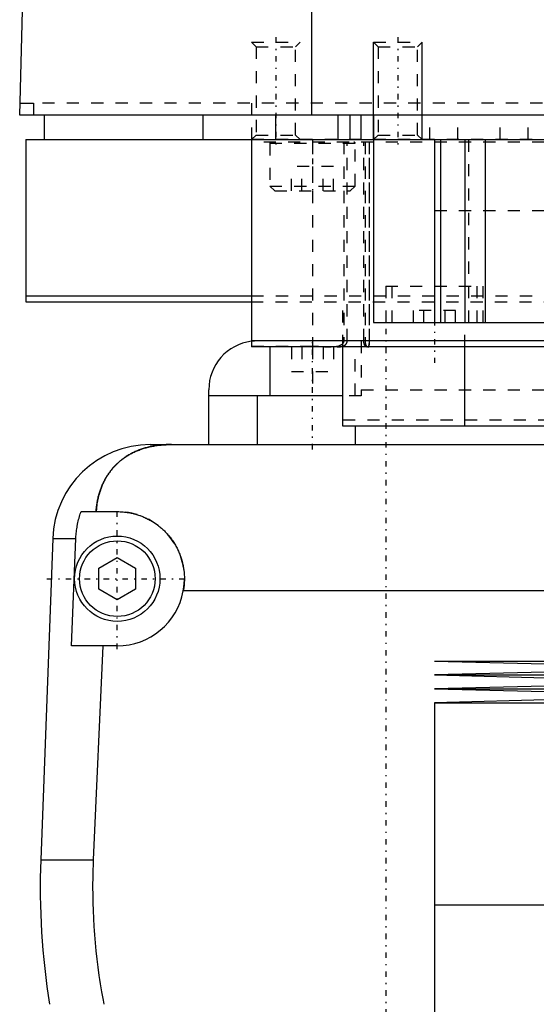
# Model space of a CAD drawing. Extents: x -120 to 120, y -1 to 900.
# Tile 4 of 11: x -79 to -37, y 415 to 495. Entities that reach past the tile are written whole.
import ezdxf

# ---------------------------------------------------------------- set-up
doc = ezdxf.new("R2010")
doc.units = 0
doc.linetypes.add('CENTER', pattern=[1.5, 0.45, -0.5, 0.05, -0.5])
doc.linetypes.add('DASHED', pattern=[2, 1, -1])
for name, color, linetype in [('AM_0', 7, 'CONTINUOUS'), ('AM_10', 7, 'CONTINUOUS'), ('AM_3', 7, 'DASHED'), ('AM_7', 7, 'CENTER')]:
    doc.layers.add(name, color=color, linetype=linetype)

msp = doc.modelspace()

# ---------------------------------------------------------------- linework, layer by layer
at = {"layer": 'AM_0', "color": 7, "linetype": 'CONTINUOUS'}
for p, q in [((-55.056, 487.5), (-55.056, 569.6)), ((-79, 487.5), (-76.83, 568.627)), ((-78.973, 488.5), (-77.856, 488.5)), ((-77.856, 488.5), (-77.856, 487.5)), ((79, 487.5), (-79, 487.5)), ((-77, 487.5), (-77, 485.5)), ((-64, 487.5), (-64, 485.5)), ((-58, 485.5), (-58, 487.5)), ((-52.9, 485.5), (-52.9, 487.5)), ((-51.9, 485.5), (-51.9, 487.5)), ((-51, 485.5), (-51, 487.5)), ((-50, 487.5), (-50, 470.5)), ((-78.5, 485.5), (78.5, 485.5)), ((-78.5, 485.5), (-78.5, 472.2)), ((-60, 485.5), (-60, 468.5)), ((-45, 485.5), (-45, 470.5)), ((-44.5, 485.5), (-44.5, 470.5)), ((-42.5, 485.5), (-42.5, 470.5)), ((-40.833, 485.5), (-40.833, 470.5)), ((-78.5, 472.7), (-60.003, 472.7)), ((-78.5, 472.2), (-60.04, 472.2)), ((-50, 470.5), (50, 470.5)), ((-36, 469), (-60, 469)), ((-36, 468.5), (-60, 468.5)), ((-58.5, 468.5), (-58.5, 464.5)), ((-52.5, 462), (-52.5, 468.5)), ((-42.5, 462), (-42.5, 468.5)), ((-63.5, 460.5), (-63.5, 465)), ((-52.5, 464.5), (-63.5, 464.5)), ((-59.5, 460.5), (-59.5, 464.5)), ((-36, 462), (-52.5, 462)), ((-51.5, 462), (-51.5, 460.5)), ((-68.3, 460.5), (-36, 460.5)), ((-73.971, 455), (-71, 455)), ((-76.294, 452.799), (-77.278, 426.459)), ((-76.294, 452.799), (-74.397, 452.799)), ((-74.749, 444), (-74.397, 452.799)), ((-72.5, 450.366), (-71, 451.232)), ((-71, 451.232), (-69.5, 450.366)), ((-72.5, 448.634), (-72.5, 450.366)), ((-69.5, 450.366), (-69.5, 448.634)), ((-71, 447.768), (-72.5, 448.634)), ((-69.5, 448.634), (-71, 447.768)), ((-31.65, 448.5), (-65.592, 448.5)), ((-71, 444), (-74.749, 444)), ((-72.196, 444), (-72.972, 426.459)), ((-45, 442.75), (-22.5, 442.18)), ((-45, 442.75), (45, 442.75)), ((-22.5, 442.18), (-45, 441.61)), ((-45, 441.61), (-22.5, 441.04)), ((-45, 441.61), (45, 441.61)), ((-22.5, 441.04), (-45, 440.47)), ((-45, 440.47), (-22.5, 439.9)), ((-45, 440.47), (45, 440.47)), ((-22.5, 439.9), (-45, 439.33)), ((-45, 439.33), (-45, 422.75)), ((-45, 439.33), (45, 439.33)), ((-77.278, 426.459), (-72.972, 426.459)), ((-45, 422.75), (45, 422.75)), ((-45, 422.75), (-45, 406.17)), ((-45, 422.75), (0, 422.75))]:
    msp.add_line(p, q, dxfattribs=at)
for points in [[(-66.564, 460.5, 0), (-66.611, 460.5, 0), (-66.704, 460.499, 0), (-66.797, 460.497, 0), (-66.844, 460.496, 0), (-66.891, 460.494, 0), (-66.984, 460.491, 0), (-67.077, 460.486, 0), (-67.169, 460.48, 0), (-67.262, 460.474, 0), (-67.355, 460.466, 0), (-67.401, 460.462, 0), (-67.447, 460.457, 0), (-67.539, 460.447, 0), (-67.631, 460.436, 0), (-67.723, 460.424, 0), (-67.815, 460.411, 0), (-67.907, 460.397, 0), (-67.953, 460.39, 0), (-67.998, 460.382, 0), (-68.089, 460.365, 0), (-68.18, 460.348, 0), (-68.225, 460.339, 0), (-68.27, 460.329, 0), (-68.359, 460.31, 0), (-68.447, 460.289, 0), (-68.491, 460.278, 0), (-68.535, 460.267, 0), (-68.622, 460.244, 0), (-68.708, 460.22, 0), (-68.793, 460.195, 0), (-68.878, 460.169, 0), (-68.961, 460.142, 0), (-69.003, 460.128, 0), (-69.044, 460.114, 0), (-69.127, 460.085, 0), (-69.208, 460.055, 0), (-69.289, 460.023, 0), (-69.369, 459.991, 0), (-69.448, 459.958, 0), (-69.487, 459.941, 0), (-69.526, 459.923, 0), (-69.604, 459.888, 0), (-69.681, 459.851, 0), (-69.757, 459.814, 0), (-69.832, 459.775, 0), (-69.907, 459.735, 0), (-69.943, 459.715, 0), (-69.98, 459.695, 0), (-70.052, 459.653, 0), (-70.124, 459.611, 0), (-70.194, 459.568, 0), (-70.263, 459.524, 0), (-70.332, 459.479, 0), (-70.366, 459.456, 0), (-70.399, 459.433, 0), (-70.466, 459.386, 0), (-70.531, 459.339, 0), (-70.596, 459.29, 0), (-70.659, 459.241, 0), (-70.722, 459.191, 0), (-70.753, 459.166, 0), (-70.783, 459.14, 0), (-70.844, 459.088, 0), (-70.903, 459.036, 0), (-70.933, 459.009, 0), (-70.962, 458.983, 0), (-71.019, 458.929, 0), (-71.076, 458.874, 0), (-71.104, 458.846, 0), (-71.132, 458.818, 0), (-71.186, 458.762, 0), (-71.24, 458.705, 0), (-71.293, 458.648, 0), (-71.345, 458.589, 0), (-71.396, 458.53, 0), (-71.421, 458.5, 0), (-71.446, 458.47, 0), (-71.495, 458.409, 0), (-71.544, 458.347, 0), (-71.591, 458.284, 0), (-71.638, 458.221, 0), (-71.684, 458.156, 0), (-71.707, 458.124, 0), (-71.729, 458.091, 0), (-71.773, 458.025, 0), (-71.817, 457.958, 0), (-71.859, 457.89, 0), (-71.901, 457.821, 0), (-71.942, 457.752, 0), (-71.962, 457.716, 0), (-71.982, 457.681, 0), (-72.021, 457.61, 0), (-72.059, 457.538, 0), (-72.096, 457.465, 0), (-72.132, 457.391, 0), (-72.167, 457.316, 0), (-72.185, 457.279, 0), (-72.202, 457.241, 0), (-72.235, 457.164, 0), (-72.268, 457.087, 0), (-72.299, 457.009, 0), (-72.33, 456.931, 0), (-72.359, 456.851, 0), (-72.374, 456.811, 0), (-72.388, 456.771, 0), (-72.416, 456.689, 0), (-72.442, 456.607, 0), (-72.455, 456.566, 0), (-72.468, 456.525, 0), (-72.492, 456.441, 0), (-72.516, 456.357, 0), (-72.527, 456.315, 0), (-72.538, 456.273, 0), (-72.559, 456.188, 0), (-72.579, 456.103, 0), (-72.598, 456.017, 0), (-72.616, 455.931, 0), (-72.633, 455.844, 0), (-72.641, 455.8, 0), (-72.649, 455.757, 0), (-72.664, 455.669, 0), (-72.677, 455.581, 0), (-72.717, 455.27, 0), (-72.74, 455, 0)], [(-74.397, 452.799, 0), (-74.394, 452.859, 0), (-74.387, 452.98, 0), (-74.378, 453.103, 0), (-74.373, 453.164, 0), (-74.367, 453.226, 0), (-74.354, 453.35, 0), (-74.339, 453.474, 0), (-74.321, 453.599, 0), (-74.301, 453.724, 0), (-74.279, 453.849, 0), (-74.268, 453.911, 0), (-74.255, 453.973, 0), (-74.229, 454.097, 0), (-74.201, 454.221, 0), (-74.171, 454.344, 0), (-74.139, 454.466, 0), (-74.105, 454.587, 0), (-74.087, 454.647, 0), (-74.069, 454.707, 0), (-74.031, 454.825, 0), (-73.992, 454.942, 0), (-73.971, 455, 0)], [(-71, 455, 0), (-70.956, 455, 0), (-70.866, 454.998, 0), (-70.777, 454.995, 0), (-70.732, 454.993, 0), (-70.687, 454.991, 0), (-70.597, 454.985, 0), (-70.507, 454.978, 0), (-70.417, 454.969, 0), (-70.327, 454.959, 0), (-70.236, 454.947, 0), (-70.191, 454.94, 0), (-70.146, 454.933, 0), (-70.055, 454.918, 0), (-69.965, 454.902, 0), (-69.875, 454.884, 0), (-69.785, 454.864, 0), (-69.696, 454.843, 0), (-69.651, 454.832, 0), (-69.606, 454.82, 0), (-69.517, 454.796, 0), (-69.429, 454.771, 0), (-69.385, 454.757, 0), (-69.341, 454.744, 0), (-69.253, 454.715, 0), (-69.166, 454.685, 0), (-69.122, 454.67, 0), (-69.079, 454.654, 0), (-68.993, 454.621, 0), (-68.908, 454.587, 0), (-68.823, 454.551, 0), (-68.739, 454.514, 0), (-68.656, 454.476, 0), (-68.615, 454.456, 0), (-68.574, 454.436, 0), (-68.492, 454.395, 0), (-68.411, 454.353, 0), (-68.331, 454.309, 0), (-68.252, 454.264, 0), (-68.174, 454.219, 0), (-68.135, 454.195, 0), (-68.097, 454.171, 0), (-68.021, 454.123, 0), (-67.946, 454.074, 0), (-67.872, 454.024, 0), (-67.799, 453.973, 0), (-67.727, 453.92, 0), (-67.692, 453.894, 0), (-67.657, 453.867, 0), (-67.587, 453.813, 0), (-67.519, 453.758, 0), (-67.452, 453.703, 0), (-67.386, 453.646, 0), (-67.322, 453.589, 0), (-67.29, 453.56, 0), (-67.259, 453.531, 0), (-67.197, 453.473, 0), (-67.136, 453.414, 0), (-67.076, 453.354, 0), (-67.017, 453.293, 0), (-66.959, 453.23, 0), (-66.93, 453.199, 0), (-66.901, 453.167, 0), (-66.844, 453.102, 0), (-66.788, 453.036, 0), (-66.76, 453.003, 0), (-66.732, 452.969, 0), (-66.678, 452.901, 0), (-66.624, 452.832, 0), (-66.598, 452.797, 0), (-66.572, 452.762, 0), (-66.52, 452.691, 0), (-66.47, 452.619, 0), (-66.42, 452.545, 0), (-66.372, 452.471, 0), (-66.324, 452.396, 0), (-66.301, 452.358, 0), (-66.278, 452.32, 0), (-66.233, 452.243, 0), (-66.189, 452.166, 0), (-66.147, 452.087, 0), (-66.105, 452.008, 0), (-66.065, 451.928, 0), (-66.045, 451.888, 0), (-66.026, 451.847, 0), (-65.988, 451.766, 0), (-65.952, 451.684, 0), (-65.917, 451.601, 0), (-65.884, 451.518, 0), (-65.851, 451.434, 0), (-65.836, 451.392, 0), (-65.82, 451.35, 0), (-65.791, 451.265, 0), (-65.763, 451.179, 0), (-65.736, 451.094, 0), (-65.711, 451.007, 0), (-65.687, 450.921, 0), (-65.675, 450.877, 0), (-65.664, 450.834, 0), (-65.643, 450.747, 0), (-65.624, 450.659, 0), (-65.605, 450.572, 0), (-65.589, 450.484, 0), (-65.573, 450.396, 0), (-65.566, 450.352, 0), (-65.56, 450.308, 0), (-65.547, 450.22, 0), (-65.536, 450.132, 0), (-65.532, 450.088, 0), (-65.527, 450.044, 0), (-65.519, 449.956, 0), (-65.512, 449.869, 0), (-65.51, 449.825, 0), (-65.507, 449.781, 0), (-65.503, 449.694, 0), (-65.501, 449.607, 0), (-65.5, 449.52, 0), (-65.5, 449.433, 0), (-65.502, 449.346, 0), (-65.504, 449.302, 0), (-65.505, 449.259, 0), (-65.51, 449.17, 0), (-65.516, 449.082, 0), (-65.523, 448.993, 0), (-65.532, 448.904, 0), (-65.543, 448.814, 0), (-65.549, 448.769, 0), (-65.555, 448.725, 0), (-65.568, 448.635, 0), (-65.584, 448.545, 0), (-65.592, 448.5, 0)], [(-72.972, 426.459, 0), (-72.985, 426.134, 0), (-73.006, 425.486, 0), (-73.017, 424.844, 0), (-73.02, 424.525, 0), (-73.021, 424.208, 0), (-73.017, 423.572, 0), (-73.005, 422.93, 0), (-72.984, 422.282, 0), (-72.955, 421.629, 0), (-72.917, 420.972, 0), (-72.895, 420.642, 0), (-72.871, 420.31, 0), (-72.815, 419.646, 0), (-72.75, 418.978, 0), (-72.676, 418.308, 0), (-72.593, 417.635, 0), (-72.5, 416.962, 0), (-72.45, 416.625, 0), (-72.398, 416.288, 0), (-72.286, 415.613, 0), (-72.165, 414.938, 0), (-72.101, 414.601, 0)]]:
    msp.add_polyline3d(points, dxfattribs=at)
for radius in [3.5, 3.1]:
    msp.add_circle((-71, 449.5), radius, dxfattribs=at)
for centre, radius, start, end in [((-59.5, 465), 4, 97.18076, 180), ((-68.3, 452.5), 8, 90, 177.861), ((-71, 449.5), 5.5, 270, 349.52432), ((-17.32, 424.22), 60, 177.861, 189.22497)]:
    msp.add_arc(centre, radius, start, end, dxfattribs=at)
at = {"layer": 'AM_10', "color": 7, "linetype": 'CONTINUOUS'}
for p, q in [((-50, 485.5), (-50, 493.5)), ((-46, 485.5), (-46, 493.5))]:
    msp.add_line(p, q, dxfattribs=at)
at = {"layer": 'AM_3', "color": 6, "linetype": 'DASHED'}
for p, q in [((-60, 493.5), (-59.621, 493.121)), ((-60, 493.5), (-56, 493.5)), ((-56.379, 493.121), (-56, 493.5)), ((-50, 493.5), (-49.621, 493.121)), ((-50, 493.5), (-46, 493.5)), ((-46.379, 493.121), (-46, 493.5)), ((-59.621, 493.121), (-59.621, 485.879)), ((-59.621, 493.121), (-56.379, 493.121)), ((-56.379, 485.879), (-56.379, 493.121)), ((-49.621, 493.121), (-49.621, 485.879)), ((-49.621, 493.121), (-46.379, 493.121)), ((-46.379, 485.879), (-46.379, 493.121)), ((77.856, 488.5), (-77.856, 488.5)), ((-60, 488.5), (-60, 485.5)), ((-45.385, 485.5), (-45.385, 487.5)), ((-43.077, 485.5), (-43.077, 487.5)), ((-39.615, 485.5), (-39.615, 487.5)), ((-37.308, 485.5), (-37.308, 487.5)), ((77, 485.5), (-60.008, 485.5)), ((-59.621, 485.879), (-60, 485.5)), ((60, 485.3), (-60, 485.3)), ((-59.621, 485.879), (-56.379, 485.879)), ((-56, 485.5), (-56.379, 485.879)), ((-55, 485.3), (-55, 468.503)), ((-52.438, 485.3), (-52.438, 469)), ((-52.15, 469), (-52.15, 485.3)), ((-50.79, 469), (-50.79, 485.3)), ((-50.692, 485.3), (-50.692, 469)), ((-50.356, 485.3), (-50.356, 469)), ((-50.318, 469), (-50.318, 485.3)), ((-49.621, 485.879), (-50, 485.5)), ((-49.621, 485.879), (-46.379, 485.879)), ((-46, 485.5), (-46.379, 485.879)), ((-42.225, 485.5), (-42.225, 470.5)), ((-58.5, 485.2), (-58.5, 481.7)), ((-58.5, 485.2), (-51.5, 485.2)), ((-51.5, 481.7), (-51.5, 485.2)), ((-56.732, 481.3), (-56.732, 483.3)), ((-53.268, 483.3), (-56.732, 483.3)), ((-55.866, 481.3), (-55.866, 483.3)), ((-54.134, 481.3), (-54.134, 483.3)), ((-53.268, 481.3), (-53.268, 483.3)), ((-58.5, 481.7), (-58.1, 481.3)), ((-58.5, 481.7), (-51.5, 481.7)), ((-58.1, 481.3), (-51.9, 481.3)), ((-51.9, 481.3), (-51.5, 481.7)), ((-45, 479.7), (45, 479.7)), ((-45, 479.7), (0, 479.7)), ((-49, 473.5), (-49, 470.5)), ((-49, 473.5), (-41, 473.5)), ((-48.5, 473.5), (-48.5, 470.5)), ((-41.5, 470.5), (-41.5, 473.5)), ((-41, 470.5), (-41, 473.5)), ((-60.003, 472.7), (60.003, 472.7)), ((-60.04, 472.2), (60.04, 472.2)), ((-52.5, 468.5), (-52.5, 472.2)), ((-43.268, 471.5), (-46.732, 471.5)), ((-46.732, 470.5), (-46.732, 471.5)), ((-45.866, 470.5), (-45.866, 471.5)), ((-44.134, 470.5), (-44.134, 471.5)), ((-43.268, 470.5), (-43.268, 471.5)), ((-42.5, 468.5), (-42.5, 470.5)), ((-60, 468.567), (-55, 468.567)), ((-54.313, 468.5), (-60, 468.503)), ((-56.732, 468.5), (-56.732, 466.5)), ((-55.866, 468.5), (-55.866, 466.5)), ((-55, 468.503), (-55, 464.5)), ((-54.134, 468.5), (-54.134, 466.5)), ((-53.471, 468.5), (-53.479, 468.5)), ((-53.268, 468.5), (-53.268, 466.5)), ((-51.5, 464.5), (-51.5, 468.5)), ((-51, 469), (-51, 464.5)), ((-56.732, 466.5), (-53.268, 466.5)), ((-51, 464.5), (-52.5, 464.5)), ((-51, 465), (51, 465)), ((52.5, 462.5), (-52.5, 462.5))]:
    msp.add_line(p, q, dxfattribs=at)
for points in [[(-55, 468.567, 0), (-54.959, 468.567, 0), (-54.877, 468.566, 0), (-54.794, 468.564, 0), (-54.752, 468.563, 0), (-54.709, 468.562, 0), (-54.624, 468.559, 0), (-54.539, 468.555, 0), (-54.453, 468.55, 0), (-54.366, 468.545, 0), (-54.279, 468.54, 0), (-54.236, 468.537, 0), (-54.193, 468.534, 0), (-54.107, 468.528, 0), (-54.021, 468.522, 0), (-53.935, 468.517, 0), (-53.85, 468.512, 0), (-53.766, 468.508, 0), (-53.724, 468.506, 0), (-53.683, 468.504, 0), (-53.6, 468.502, 0), (-53.519, 468.5, 0), (-53.479, 468.5, 0)], [(-52.438, 469, 0), (-52.438, 468.994, 0), (-52.439, 468.982, 0), (-52.44, 468.97, 0), (-52.44, 468.964, 0), (-52.441, 468.958, 0), (-52.443, 468.946, 0), (-52.445, 468.934, 0), (-52.448, 468.922, 0), (-52.451, 468.911, 0), (-52.454, 468.899, 0), (-52.456, 468.893, 0), (-52.458, 468.888, 0), (-52.463, 468.876, 0), (-52.467, 468.865, 0), (-52.472, 468.854, 0), (-52.478, 468.843, 0), (-52.484, 468.833, 0), (-52.487, 468.828, 0), (-52.49, 468.823, 0), (-52.496, 468.812, 0), (-52.503, 468.803, 0), (-52.506, 468.798, 0), (-52.51, 468.793, 0), (-52.517, 468.783, 0), (-52.524, 468.774, 0), (-52.528, 468.77, 0), (-52.532, 468.765, 0), (-52.54, 468.757, 0), (-52.548, 468.748, 0), (-52.556, 468.74, 0), (-52.564, 468.732, 0), (-52.572, 468.725, 0), (-52.576, 468.721, 0), (-52.581, 468.717, 0), (-52.589, 468.71, 0), (-52.598, 468.703, 0), (-52.607, 468.696, 0), (-52.616, 468.689, 0), (-52.625, 468.682, 0), (-52.63, 468.679, 0), (-52.635, 468.676, 0), (-52.645, 468.669, 0), (-52.655, 468.663, 0), (-52.665, 468.657, 0), (-52.675, 468.651, 0), (-52.686, 468.645, 0), (-52.691, 468.642, 0), (-52.696, 468.639, 0), (-52.706, 468.634, 0), (-52.717, 468.629, 0), (-52.753, 468.612, 0), (-52.814, 468.588, 0), (-52.846, 468.577, 0), (-52.879, 468.567, 0), (-52.948, 468.549, 0), (-53.018, 468.535, 0), (-53.089, 468.523, 0), (-53.16, 468.515, 0), (-53.229, 468.509, 0), (-53.263, 468.506, 0), (-53.297, 468.504, 0), (-53.365, 468.502, 0), (-53.435, 468.5, 0), (-53.471, 468.5, 0)], [(-52.982, 468.5, 0), (-52.953, 468.5, 0), (-52.893, 468.502, 0), (-52.832, 468.505, 0), (-52.802, 468.508, 0), (-52.771, 468.511, 0), (-52.711, 468.519, 0), (-52.652, 468.53, 0), (-52.595, 468.544, 0), (-52.54, 468.56, 0), (-52.487, 468.579, 0), (-52.461, 468.589, 0), (-52.457, 468.591, 0), (-52.448, 468.595, 0), (-52.439, 468.6, 0), (-52.435, 468.602, 0), (-52.43, 468.604, 0), (-52.421, 468.608, 0), (-52.412, 468.613, 0), (-52.404, 468.618, 0), (-52.395, 468.623, 0), (-52.386, 468.628, 0), (-52.382, 468.63, 0), (-52.378, 468.633, 0), (-52.369, 468.638, 0), (-52.361, 468.644, 0), (-52.353, 468.649, 0), (-52.344, 468.655, 0), (-52.336, 468.66, 0), (-52.333, 468.663, 0), (-52.329, 468.666, 0), (-52.321, 468.672, 0), (-52.314, 468.678, 0), (-52.306, 468.684, 0), (-52.299, 468.69, 0), (-52.292, 468.697, 0), (-52.289, 468.7, 0), (-52.285, 468.703, 0), (-52.278, 468.71, 0), (-52.271, 468.717, 0), (-52.264, 468.724, 0), (-52.258, 468.731, 0), (-52.251, 468.739, 0), (-52.248, 468.742, 0), (-52.245, 468.746, 0), (-52.238, 468.754, 0), (-52.232, 468.762, 0), (-52.226, 468.77, 0), (-52.22, 468.779, 0), (-52.215, 468.787, 0), (-52.212, 468.792, 0), (-52.209, 468.796, 0), (-52.204, 468.805, 0), (-52.199, 468.814, 0), (-52.196, 468.818, 0), (-52.194, 468.823, 0), (-52.189, 468.832, 0), (-52.185, 468.842, 0), (-52.183, 468.846, 0), (-52.18, 468.851, 0), (-52.176, 468.861, 0), (-52.173, 468.871, 0), (-52.169, 468.881, 0), (-52.166, 468.891, 0), (-52.163, 468.901, 0), (-52.162, 468.906, 0), (-52.161, 468.911, 0), (-52.158, 468.921, 0), (-52.156, 468.932, 0), (-52.154, 468.942, 0), (-52.153, 468.953, 0), (-52.152, 468.963, 0), (-52.151, 468.968, 0), (-52.151, 468.974, 0), (-52.15, 468.984, 0), (-52.15, 468.995, 0), (-52.15, 469, 0)], [(-50.565, 468.5, 0), (-50.566, 468.5, 0), (-50.569, 468.5, 0), (-50.571, 468.5, 0), (-50.573, 468.5, 0), (-50.574, 468.501, 0), (-50.577, 468.501, 0), (-50.579, 468.501, 0), (-50.582, 468.502, 0), (-50.585, 468.503, 0), (-50.588, 468.503, 0), (-50.589, 468.504, 0), (-50.59, 468.504, 0), (-50.593, 468.505, 0), (-50.596, 468.506, 0), (-50.599, 468.508, 0), (-50.602, 468.509, 0), (-50.605, 468.51, 0), (-50.606, 468.511, 0), (-50.607, 468.512, 0), (-50.61, 468.513, 0), (-50.613, 468.515, 0), (-50.615, 468.516, 0), (-50.616, 468.517, 0), (-50.619, 468.519, 0), (-50.622, 468.521, 0), (-50.623, 468.522, 0), (-50.625, 468.523, 0), (-50.628, 468.525, 0), (-50.631, 468.527, 0), (-50.634, 468.53, 0), (-50.636, 468.532, 0), (-50.639, 468.535, 0), (-50.641, 468.536, 0), (-50.642, 468.538, 0), (-50.645, 468.54, 0), (-50.648, 468.543, 0), (-50.651, 468.546, 0), (-50.654, 468.549, 0), (-50.657, 468.552, 0), (-50.658, 468.554, 0), (-50.659, 468.556, 0), (-50.662, 468.559, 0), (-50.665, 468.563, 0), (-50.668, 468.566, 0), (-50.671, 468.57, 0), (-50.674, 468.573, 0), (-50.675, 468.575, 0), (-50.676, 468.577, 0), (-50.679, 468.581, 0), (-50.682, 468.585, 0), (-50.685, 468.589, 0), (-50.687, 468.593, 0), (-50.69, 468.597, 0), (-50.691, 468.6, 0), (-50.693, 468.602, 0), (-50.695, 468.606, 0), (-50.698, 468.61, 0), (-50.7, 468.615, 0), (-50.703, 468.619, 0), (-50.705, 468.624, 0), (-50.707, 468.626, 0), (-50.708, 468.629, 0), (-50.71, 468.634, 0), (-50.713, 468.638, 0), (-50.714, 468.641, 0), (-50.715, 468.643, 0), (-50.718, 468.648, 0), (-50.72, 468.653, 0), (-50.721, 468.656, 0), (-50.722, 468.658, 0), (-50.725, 468.663, 0), (-50.727, 468.669, 0), (-50.729, 468.674, 0), (-50.731, 468.679, 0), (-50.734, 468.685, 0), (-50.735, 468.688, 0), (-50.736, 468.69, 0), (-50.738, 468.696, 0), (-50.74, 468.702, 0), (-50.742, 468.708, 0), (-50.744, 468.714, 0), (-50.746, 468.72, 0), (-50.747, 468.723, 0), (-50.748, 468.726, 0), (-50.75, 468.732, 0), (-50.752, 468.739, 0), (-50.754, 468.745, 0), (-50.756, 468.751, 0), (-50.758, 468.758, 0), (-50.759, 468.761, 0), (-50.76, 468.765, 0), (-50.762, 468.771, 0), (-50.763, 468.778, 0), (-50.765, 468.785, 0), (-50.767, 468.792, 0), (-50.768, 468.798, 0), (-50.769, 468.802, 0), (-50.77, 468.805, 0), (-50.771, 468.812, 0), (-50.773, 468.82, 0), (-50.774, 468.827, 0), (-50.775, 468.834, 0), (-50.777, 468.841, 0), (-50.777, 468.845, 0), (-50.778, 468.848, 0), (-50.779, 468.856, 0), (-50.78, 468.863, 0), (-50.781, 468.866, 0), (-50.781, 468.87, 0), (-50.782, 468.878, 0), (-50.783, 468.885, 0), (-50.784, 468.889, 0), (-50.784, 468.892, 0), (-50.785, 468.9, 0), (-50.786, 468.907, 0), (-50.786, 468.915, 0), (-50.787, 468.922, 0), (-50.788, 468.93, 0), (-50.788, 468.933, 0), (-50.788, 468.937, 0), (-50.789, 468.945, 0), (-50.789, 468.952, 0), (-50.789, 468.959, 0), (-50.79, 468.967, 0), (-50.79, 468.974, 0), (-50.79, 468.978, 0), (-50.79, 468.982, 0), (-50.79, 468.989, 0), (-50.79, 468.996, 0), (-50.79, 469, 0)], [(-50.692, 469, 0), (-50.692, 468.996, 0), (-50.692, 468.989, 0), (-50.691, 468.982, 0), (-50.691, 468.978, 0), (-50.691, 468.975, 0), (-50.691, 468.967, 0), (-50.691, 468.96, 0), (-50.691, 468.952, 0), (-50.69, 468.945, 0), (-50.69, 468.938, 0), (-50.69, 468.934, 0), (-50.689, 468.93, 0), (-50.689, 468.923, 0), (-50.688, 468.915, 0), (-50.688, 468.908, 0), (-50.687, 468.901, 0), (-50.686, 468.893, 0), (-50.686, 468.89, 0), (-50.685, 468.886, 0), (-50.685, 468.879, 0), (-50.684, 468.871, 0), (-50.683, 468.868, 0), (-50.683, 468.864, 0), (-50.682, 468.857, 0), (-50.681, 468.849, 0), (-50.68, 468.846, 0), (-50.68, 468.842, 0), (-50.679, 468.835, 0), (-50.678, 468.828, 0), (-50.676, 468.821, 0), (-50.675, 468.814, 0), (-50.674, 468.807, 0), (-50.673, 468.803, 0), (-50.672, 468.8, 0), (-50.671, 468.793, 0), (-50.67, 468.786, 0), (-50.668, 468.779, 0), (-50.667, 468.773, 0), (-50.665, 468.766, 0), (-50.664, 468.763, 0), (-50.664, 468.76, 0), (-50.662, 468.753, 0), (-50.66, 468.747, 0), (-50.659, 468.74, 0), (-50.657, 468.734, 0), (-50.655, 468.728, 0), (-50.654, 468.725, 0), (-50.653, 468.721, 0), (-50.651, 468.715, 0), (-50.65, 468.709, 0), (-50.648, 468.704, 0), (-50.646, 468.698, 0), (-50.644, 468.692, 0), (-50.643, 468.689, 0), (-50.642, 468.686, 0), (-50.64, 468.681, 0), (-50.638, 468.675, 0), (-50.636, 468.67, 0), (-50.634, 468.665, 0), (-50.632, 468.659, 0), (-50.631, 468.657, 0), (-50.63, 468.654, 0), (-50.628, 468.649, 0), (-50.626, 468.644, 0), (-50.625, 468.642, 0), (-50.624, 468.64, 0), (-50.621, 468.635, 0), (-50.619, 468.63, 0), (-50.618, 468.628, 0), (-50.617, 468.625, 0), (-50.615, 468.621, 0), (-50.613, 468.616, 0), (-50.61, 468.612, 0), (-50.608, 468.607, 0), (-50.606, 468.603, 0), (-50.605, 468.601, 0), (-50.603, 468.598, 0), (-50.601, 468.594, 0), (-50.599, 468.59, 0), (-50.596, 468.586, 0), (-50.594, 468.582, 0), (-50.591, 468.578, 0), (-50.59, 468.576, 0), (-50.589, 468.574, 0), (-50.586, 468.57, 0), (-50.584, 468.567, 0), (-50.581, 468.563, 0), (-50.579, 468.56, 0), (-50.576, 468.556, 0), (-50.575, 468.555, 0), (-50.574, 468.553, 0), (-50.571, 468.55, 0), (-50.569, 468.547, 0), (-50.566, 468.544, 0), (-50.564, 468.541, 0), (-50.561, 468.538, 0), (-50.56, 468.537, 0), (-50.559, 468.535, 0), (-50.556, 468.533, 0), (-50.554, 468.53, 0), (-50.551, 468.528, 0), (-50.548, 468.525, 0), (-50.546, 468.523, 0), (-50.545, 468.522, 0), (-50.543, 468.521, 0), (-50.541, 468.519, 0), (-50.538, 468.517, 0), (-50.537, 468.516, 0), (-50.536, 468.515, 0), (-50.533, 468.514, 0), (-50.531, 468.512, 0), (-50.529, 468.511, 0), (-50.528, 468.51, 0), (-50.526, 468.509, 0), (-50.523, 468.508, 0), (-50.521, 468.506, 0), (-50.518, 468.505, 0), (-50.516, 468.504, 0), (-50.514, 468.504, 0), (-50.513, 468.504, 0), (-50.511, 468.503, 0), (-50.508, 468.502, 0), (-50.506, 468.501, 0), (-50.504, 468.501, 0), (-50.501, 468.501, 0), (-50.5, 468.5, 0), (-50.499, 468.5, 0), (-50.497, 468.5, 0), (-50.494, 468.5, 0), (-50.493, 468.5, 0)], [(-50.356, 469, 0), (-50.356, 468.996, 0), (-50.356, 468.989, 0), (-50.357, 468.982, 0), (-50.357, 468.979, 0), (-50.357, 468.975, 0), (-50.357, 468.968, 0), (-50.357, 468.96, 0), (-50.357, 468.953, 0), (-50.357, 468.946, 0), (-50.357, 468.939, 0), (-50.357, 468.935, 0), (-50.357, 468.931, 0), (-50.358, 468.924, 0), (-50.358, 468.917, 0), (-50.358, 468.909, 0), (-50.359, 468.902, 0), (-50.359, 468.895, 0), (-50.359, 468.891, 0), (-50.359, 468.887, 0), (-50.36, 468.88, 0), (-50.36, 468.873, 0), (-50.36, 468.869, 0), (-50.36, 468.866, 0), (-50.361, 468.858, 0), (-50.361, 468.851, 0), (-50.362, 468.848, 0), (-50.362, 468.844, 0), (-50.362, 468.837, 0), (-50.363, 468.83, 0), (-50.364, 468.823, 0), (-50.364, 468.816, 0), (-50.365, 468.809, 0), (-50.365, 468.805, 0), (-50.365, 468.802, 0), (-50.366, 468.795, 0), (-50.367, 468.788, 0), (-50.368, 468.781, 0), (-50.368, 468.775, 0), (-50.369, 468.768, 0), (-50.37, 468.765, 0), (-50.37, 468.761, 0), (-50.371, 468.755, 0), (-50.372, 468.748, 0), (-50.372, 468.742, 0), (-50.373, 468.736, 0), (-50.374, 468.729, 0), (-50.375, 468.726, 0), (-50.375, 468.723, 0), (-50.376, 468.717, 0), (-50.377, 468.711, 0), (-50.378, 468.705, 0), (-50.379, 468.699, 0), (-50.38, 468.693, 0), (-50.381, 468.69, 0), (-50.381, 468.688, 0), (-50.383, 468.682, 0), (-50.384, 468.676, 0), (-50.385, 468.671, 0), (-50.386, 468.666, 0), (-50.387, 468.66, 0), (-50.388, 468.658, 0), (-50.388, 468.655, 0), (-50.39, 468.65, 0), (-50.391, 468.645, 0), (-50.391, 468.643, 0), (-50.392, 468.64, 0), (-50.393, 468.635, 0), (-50.395, 468.631, 0), (-50.395, 468.628, 0), (-50.396, 468.626, 0), (-50.397, 468.621, 0), (-50.399, 468.617, 0), (-50.4, 468.612, 0), (-50.402, 468.607, 0), (-50.403, 468.603, 0), (-50.404, 468.601, 0), (-50.405, 468.599, 0), (-50.406, 468.594, 0), (-50.408, 468.59, 0), (-50.409, 468.586, 0), (-50.411, 468.582, 0), (-50.412, 468.578, 0), (-50.413, 468.576, 0), (-50.414, 468.574, 0), (-50.416, 468.57, 0), (-50.418, 468.567, 0), (-50.419, 468.563, 0), (-50.421, 468.56, 0), (-50.423, 468.556, 0), (-50.424, 468.555, 0), (-50.425, 468.553, 0), (-50.426, 468.55, 0), (-50.428, 468.547, 0), (-50.43, 468.543, 0), (-50.432, 468.541, 0), (-50.434, 468.538, 0), (-50.435, 468.536, 0), (-50.436, 468.535, 0), (-50.438, 468.532, 0), (-50.44, 468.53, 0), (-50.442, 468.527, 0), (-50.444, 468.525, 0), (-50.446, 468.523, 0), (-50.447, 468.522, 0), (-50.448, 468.521, 0), (-50.45, 468.519, 0), (-50.452, 468.517, 0), (-50.453, 468.516, 0), (-50.454, 468.515, 0), (-50.457, 468.513, 0), (-50.459, 468.512, 0), (-50.46, 468.511, 0), (-50.461, 468.51, 0), (-50.463, 468.509, 0), (-50.465, 468.508, 0), (-50.467, 468.506, 0), (-50.47, 468.505, 0), (-50.472, 468.504, 0), (-50.473, 468.504, 0), (-50.474, 468.503, 0), (-50.476, 468.503, 0), (-50.478, 468.502, 0), (-50.481, 468.501, 0), (-50.483, 468.501, 0), (-50.485, 468.501, 0), (-50.486, 468.5, 0), (-50.487, 468.5, 0), (-50.49, 468.5, 0), (-50.492, 468.5, 0), (-50.493, 468.5, 0)], [(-50.431, 468.5, 0), (-50.43, 468.5, 0), (-50.428, 468.5, 0), (-50.427, 468.5, 0), (-50.426, 468.5, 0), (-50.425, 468.501, 0), (-50.423, 468.501, 0), (-50.421, 468.501, 0), (-50.419, 468.502, 0), (-50.417, 468.503, 0), (-50.415, 468.503, 0), (-50.414, 468.504, 0), (-50.413, 468.504, 0), (-50.411, 468.505, 0), (-50.409, 468.506, 0), (-50.407, 468.508, 0), (-50.406, 468.509, 0), (-50.404, 468.51, 0), (-50.403, 468.511, 0), (-50.402, 468.512, 0), (-50.4, 468.513, 0), (-50.398, 468.515, 0), (-50.397, 468.516, 0), (-50.397, 468.517, 0), (-50.395, 468.519, 0), (-50.393, 468.521, 0), (-50.392, 468.522, 0), (-50.391, 468.523, 0), (-50.39, 468.525, 0), (-50.388, 468.528, 0), (-50.386, 468.53, 0), (-50.384, 468.533, 0), (-50.383, 468.535, 0), (-50.382, 468.537, 0), (-50.381, 468.538, 0), (-50.38, 468.541, 0), (-50.378, 468.544, 0), (-50.376, 468.547, 0), (-50.375, 468.55, 0), (-50.373, 468.553, 0), (-50.373, 468.555, 0), (-50.372, 468.557, 0), (-50.37, 468.56, 0), (-50.369, 468.564, 0), (-50.367, 468.567, 0), (-50.366, 468.571, 0), (-50.365, 468.575, 0), (-50.364, 468.577, 0), (-50.363, 468.579, 0), (-50.362, 468.583, 0), (-50.36, 468.587, 0), (-50.359, 468.591, 0), (-50.358, 468.595, 0), (-50.357, 468.6, 0), (-50.356, 468.602, 0), (-50.355, 468.604, 0), (-50.354, 468.608, 0), (-50.353, 468.613, 0), (-50.352, 468.617, 0), (-50.351, 468.622, 0), (-50.35, 468.627, 0), (-50.349, 468.629, 0), (-50.348, 468.632, 0), (-50.347, 468.636, 0), (-50.346, 468.641, 0), (-50.346, 468.644, 0), (-50.345, 468.646, 0), (-50.344, 468.651, 0), (-50.343, 468.656, 0), (-50.343, 468.659, 0), (-50.342, 468.661, 0), (-50.341, 468.667, 0), (-50.34, 468.672, 0), (-50.34, 468.678, 0), (-50.339, 468.683, 0), (-50.338, 468.689, 0), (-50.337, 468.692, 0), (-50.337, 468.694, 0), (-50.336, 468.7, 0), (-50.335, 468.706, 0), (-50.334, 468.712, 0), (-50.334, 468.718, 0), (-50.333, 468.724, 0), (-50.332, 468.727, 0), (-50.332, 468.73, 0), (-50.331, 468.737, 0), (-50.331, 468.743, 0), (-50.33, 468.749, 0), (-50.329, 468.756, 0), (-50.329, 468.762, 0), (-50.328, 468.766, 0), (-50.328, 468.769, 0), (-50.327, 468.776, 0), (-50.327, 468.782, 0), (-50.326, 468.789, 0), (-50.325, 468.796, 0), (-50.325, 468.803, 0), (-50.325, 468.806, 0), (-50.324, 468.81, 0), (-50.324, 468.817, 0), (-50.323, 468.824, 0), (-50.323, 468.831, 0), (-50.323, 468.838, 0), (-50.322, 468.845, 0), (-50.322, 468.848, 0), (-50.322, 468.852, 0), (-50.321, 468.859, 0), (-50.321, 468.866, 0), (-50.321, 468.87, 0), (-50.321, 468.874, 0), (-50.32, 468.881, 0), (-50.32, 468.888, 0), (-50.32, 468.892, 0), (-50.32, 468.895, 0), (-50.32, 468.903, 0), (-50.319, 468.91, 0), (-50.319, 468.917, 0), (-50.319, 468.924, 0), (-50.319, 468.932, 0), (-50.319, 468.935, 0), (-50.318, 468.939, 0), (-50.318, 468.946, 0), (-50.318, 468.953, 0), (-50.318, 468.961, 0), (-50.318, 468.968, 0), (-50.318, 468.975, 0), (-50.318, 468.979, 0), (-50.318, 468.982, 0), (-50.318, 468.989, 0), (-50.318, 468.996, 0), (-50.318, 469, 0)], [(-72.74, 455, 0), (-72.737, 455.046, 0), (-72.729, 455.137, 0), (-72.721, 455.228, 0), (-72.716, 455.273, 0), (-72.712, 455.318, 0), (-72.701, 455.408, 0), (-72.689, 455.498, 0), (-72.677, 455.587, 0), (-72.663, 455.676, 0), (-72.648, 455.765, 0), (-72.64, 455.809, 0), (-72.632, 455.853, 0), (-72.614, 455.941, 0), (-72.596, 456.028, 0), (-72.577, 456.114, 0), (-72.556, 456.2, 0), (-72.535, 456.284, 0), (-72.524, 456.327, 0), (-72.513, 456.368, 0), (-72.489, 456.452, 0), (-72.465, 456.534, 0), (-72.452, 456.575, 0), (-72.439, 456.616, 0), (-72.413, 456.697, 0), (-72.386, 456.777, 0), (-72.371, 456.817, 0), (-72.357, 456.857, 0), (-72.328, 456.936, 0), (-72.298, 457.013, 0), (-72.266, 457.091, 0), (-72.234, 457.167, 0), (-72.201, 457.242, 0), (-72.184, 457.28, 0), (-72.167, 457.317, 0), (-72.132, 457.391, 0), (-72.096, 457.464, 0), (-72.059, 457.536, 0), (-72.022, 457.608, 0), (-71.983, 457.678, 0), (-71.964, 457.713, 0), (-71.944, 457.748, 0), (-71.904, 457.817, 0), (-71.862, 457.885, 0), (-71.82, 457.952, 0), (-71.777, 458.019, 0), (-71.734, 458.085, 0), (-71.711, 458.117, 0), (-71.689, 458.149, 0), (-71.644, 458.213, 0), (-71.597, 458.276, 0), (-71.55, 458.339, 0), (-71.502, 458.4, 0), (-71.453, 458.461, 0), (-71.429, 458.491, 0), (-71.404, 458.521, 0), (-71.353, 458.58, 0), (-71.301, 458.639, 0), (-71.248, 458.697, 0), (-71.195, 458.754, 0), (-71.14, 458.81, 0), (-71.112, 458.838, 0), (-71.084, 458.866, 0), (-71.028, 458.921, 0), (-70.97, 458.975, 0), (-70.941, 459.002, 0), (-70.911, 459.029, 0), (-70.852, 459.081, 0), (-70.791, 459.133, 0), (-70.761, 459.159, 0), (-70.73, 459.184, 0), (-70.667, 459.234, 0), (-70.604, 459.284, 0), (-70.539, 459.332, 0), (-70.474, 459.38, 0), (-70.407, 459.427, 0), (-70.374, 459.45, 0), (-70.34, 459.473, 0), (-70.272, 459.518, 0), (-70.202, 459.563, 0), (-70.132, 459.606, 0), (-70.06, 459.649, 0), (-69.988, 459.69, 0), (-69.951, 459.711, 0), (-69.915, 459.731, 0), (-69.84, 459.771, 0), (-69.765, 459.81, 0), (-69.689, 459.847, 0), (-69.612, 459.884, 0), (-69.534, 459.92, 0), (-69.495, 459.937, 0), (-69.456, 459.954, 0), (-69.377, 459.988, 0), (-69.297, 460.02, 0), (-69.216, 460.052, 0), (-69.134, 460.082, 0), (-69.052, 460.111, 0), (-69.011, 460.126, 0), (-68.969, 460.14, 0), (-68.885, 460.167, 0), (-68.801, 460.193, 0), (-68.716, 460.218, 0), (-68.629, 460.242, 0), (-68.543, 460.265, 0), (-68.499, 460.276, 0), (-68.455, 460.287, 0), (-68.367, 460.308, 0), (-68.278, 460.328, 0), (-68.233, 460.337, 0), (-68.188, 460.346, 0), (-68.097, 460.364, 0), (-68.006, 460.381, 0), (-67.96, 460.388, 0), (-67.914, 460.396, 0), (-67.822, 460.41, 0), (-67.73, 460.424, 0), (-67.638, 460.436, 0), (-67.545, 460.447, 0), (-67.452, 460.457, 0), (-67.406, 460.461, 0), (-67.359, 460.465, 0), (-67.266, 460.473, 0), (-67.173, 460.48, 0), (-67.08, 460.486, 0), (-66.986, 460.49, 0), (-66.893, 460.494, 0), (-66.846, 460.496, 0), (-66.799, 460.497, 0), (-66.705, 460.499, 0), (-66.611, 460.5, 0), (-66.564, 460.5, 0)]]:
    msp.add_polyline3d(points, dxfattribs=at)
for centre, radius, start, end in [((-58.4, 485.2), 0.1, 90, 180), ((-51.6, 485.2), 0.1, 0, 90), ((-59.5, 465), 4, 90, 97.18076), ((-71, 449.5), 5.5, 349.52432, 90)]:
    msp.add_arc(centre, radius, start, end, dxfattribs=at)
at = {"layer": 'AM_7', "color": 4, "linetype": 'CENTER'}
for p, q in [((-58, 493.9), (-58, 485.1)), ((-48, 493.9), (-48, 485.1)), ((-55, 485.5), (-55, 481.1)), ((-45, 473.8), (-45, 467.2)), ((-49, 470), (-49, 371)), ((-55, 460.1), (-55, 468.9)), ((-71, 443.725), (-71, 455.275)), ((-76.775, 449.5), (-65.225, 449.5))]:
    msp.add_line(p, q, dxfattribs=at)

doc.saveas('drawing.dxf')
